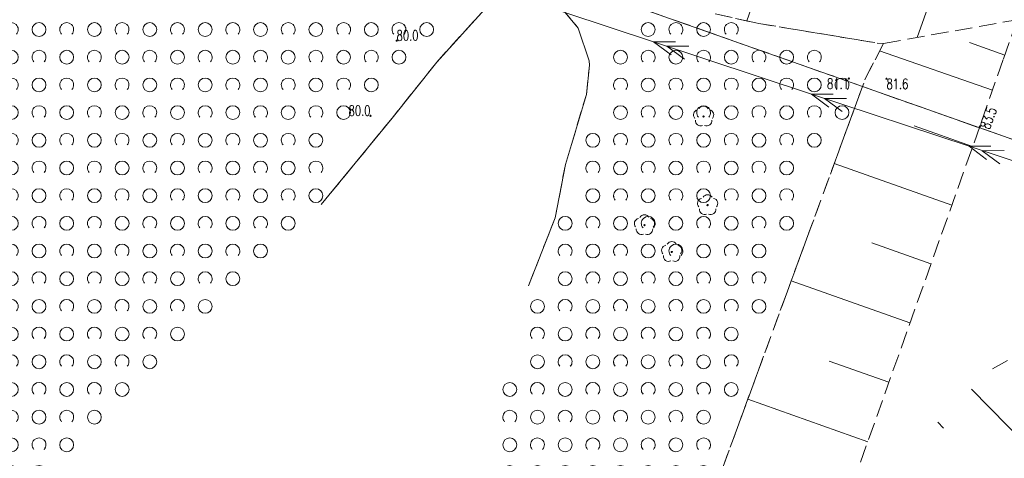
# Model space of a CAD drawing. Header units: metres. Extents: x 7505752 to 7507120, y 5839999 to 5840598.
# Tile 16 of 35: x 7506390 to 7506461, y 5840231 to 5840262. Entities that reach past the tile are written whole.
import ezdxf
from ezdxf.enums import TextEntityAlignment as Align

# ---------------------------------------------------------------- set-up
doc = ezdxf.new("R2010")
doc.units = ezdxf.units.M
for name, pattern in [('2_1', [0]), ('2_OTRK', [1.75, 1.25, -0.5]), ('2_OTRKG', [1.75, 1.25, -0.5]), ('2_OTWS', [0]), ('2_OTZK', [1.5, 1, -0.5]), ('4_SUEP_A', [0]), ('GDE', [0]), ('GUK', [2, 1.5, -0.5]), ('GUZ', [1, 0.5, -0.5])]:
    doc.linetypes.add(name, pattern=pattern)
doc.layers.get('0').update_dxf_attribs({"color": 250, "linetype": 'CONTINUOUS', "lineweight": 100})
for name, color, linetype, lineweight in [('Dzialki', 7, 'GDE', 18), ('OTR_L_1', 7, '2_OTRK', 18), ('OTR_T_1', 7, 'CONTINUOUS', 18), ('OTZ_L_1', 7, '2_OTZK', 18), ('SUEP_L_0', 1, '4_SUEP_A', 18)]:
    doc.layers.add(name, color=color, linetype=linetype, lineweight=lineweight)
for name, color, linetype, lineweight, true_color in [('Kontury', 96, 'GUK', 18, 0x008000), ('OTW_L_1', 141, '2_OTWS', 18, 0x59d9ff), ('OTZ_T_0', 96, 'CONTINUOUS', 18, 0x008000), ('Uzytki', 96, 'GUZ', 18, 0x008000)]:
    doc.layers.add(name, color=color, linetype=linetype, lineweight=lineweight, true_color=true_color)
doc.styles.get("Standard").update_dxf_attribs({"font": 'Simplex.SHX', "width": 0.75})

# ---------------------------------------------------------------- blocks, each defined once
blk = doc.blocks.new('2_OTRN')
at = {"linetype": 'CONTINUOUS'}
blk.add_circle((0, 0), 0.045, dxfattribs=at)
blk = doc.blocks.new('2_OTZK')
at = {"linetype": 'CONTINUOUS'}
for centre in [(-1, 1), (1, -1)]:
    blk.add_circle(centre, 0.5, dxfattribs=at)
for centre, start, end in [((1, 1), 318.59038, 221.40962), ((-1, -1), 318.70311, 221.29689)]:
    blk.add_arc(centre, 0.5, start, end, dxfattribs=at)
blk = doc.blocks.new('2_OTZL')
at = {"linetype": 'CONTINUOUS'}
blk.add_circle((0, 0), 0.045, dxfattribs=at)
for centre, start, end in [((0, 0.375), 30.14012, 149.85988), ((-0.357, 0.116), 102.14447, 221.86002), ((0.357, 0.116), 318.13998, 77.85553), ((-0.22, -0.303), 174.14818, 293.85423), ((0.22, -0.303), 246.14577, 5.85182)]:
    blk.add_arc(centre, 0.375, start, end, dxfattribs=at)

msp = doc.modelspace()

# ---------------------------------------------------------------- linework, layer by layer
at = {"layer": 'Dzialki'}
msp.add_line((7506416.72, 5840269.67), (7506468.98, 5840251.22), dxfattribs=at)
at = {"layer": 'Kontury'}
msp.add_line((7506468.98, 5840251.22), (7506416.72, 5840269.67), dxfattribs=at)
at = {"layer": 'OTR_L_1', "linetype": '2_1'}
for p, q in [((7506447.077, 5840274.035), (7506442.9, 5840262.218)), ((7506458.39, 5840270.036), (7506455.203, 5840261.019)), ((7506461.533, 5840259.75), (7506458.985, 5840260.647)), ((7506460.642, 5840257.2), (7506452.497, 5840260.044)), ((7506459.212, 5840253.131), (7506454.989, 5840254.632)), ((7506457.711, 5840248.908), (7506449.223, 5840251.924)), ((7506456.203, 5840244.664), (7506451.938, 5840246.18)), ((7506454.688, 5840240.398), (7506446.114, 5840243.445)), ((7506453.165, 5840236.111), (7506448.856, 5840237.642)), ((7506459.129, 5840235.603), (7506463.474, 5840231.159)), ((7506451.634, 5840231.803), (7506442.973, 5840234.88)), ((7506456.694, 5840233.223), (7506457.119, 5840232.788))]:
    msp.add_line(p, q, dxfattribs=at)
at = {"layer": 'OTR_L_1', "linetype": '2_OTRK'}
for p, q in [((7506440.623, 5840262.725), (7506443.759, 5840262.027)), ((7506443.759, 5840262.027), (7506452.32, 5840260.617)), ((7506452.78, 5840260.59), (7506462.429, 5840262.298)), ((7506451.48, 5840258.08), (7506452.78, 5840260.59)), ((7506452.32, 5840260.617), (7506452.78, 5840260.59)), ((7506433.96, 5840210.3), (7506451.48, 5840258.08))]:
    msp.add_line(p, q, dxfattribs=at)
at = {"layer": 'OTR_L_1', "linetype": '2_OTRKG'}
for p, q in [((7506462.429, 5840262.298), (7506461.42, 5840259.43)), ((7506461.42, 5840259.43), (7506459.73, 5840254.59)), ((7506459.73, 5840254.59), (7506442.8, 5840206.94)), ((7506460.64, 5840237.08), (7506463.77, 5840238.78))]:
    msp.add_line(p, q, dxfattribs=at)
at = {"layer": 'OTW_L_1', "linetype": '2_OTWS'}
for p, q in [((7506424.196, 5840263.311), (7506420.504, 5840259.236)), ((7506429.539, 5840263.118), (7506430.729, 5840261.697)), ((7506430.729, 5840261.697), (7506431.515, 5840259.322)), ((7506420.504, 5840259.236), (7506417.281, 5840255.183)), ((7506431.322, 5840256.91), (7506431.528, 5840259.012)), ((7506431.528, 5840259.012), (7506431.515, 5840259.322)), ((7506429.797, 5840251.839), (7506431.322, 5840256.91)), ((7506417.281, 5840255.183), (7506412.164, 5840248.947)), ((7506429.064, 5840247.984), (7506429.797, 5840251.839)), ((7506427.127, 5840243.08), (7506429.064, 5840247.984))]:
    msp.add_line(p, q, dxfattribs=at)
at = {"layer": 'OTZ_L_1', "linetype": '2_OTZK'}
for p, q in [((7506424.196, 5840263.311), (7506420.504, 5840259.236)), ((7506429.539, 5840263.118), (7506430.729, 5840261.697)), ((7506440.623, 5840262.725), (7506443.759, 5840262.027)), ((7506430.729, 5840261.697), (7506431.515, 5840259.322)), ((7506443.759, 5840262.027), (7506452.32, 5840260.617)), ((7506451.48, 5840258.08), (7506452.78, 5840260.59)), ((7506452.32, 5840260.617), (7506452.78, 5840260.59)), ((7506420.504, 5840259.236), (7506417.281, 5840255.183)), ((7506431.322, 5840256.91), (7506431.528, 5840259.012)), ((7506431.528, 5840259.012), (7506431.515, 5840259.322)), ((7506433.96, 5840210.3), (7506451.48, 5840258.08)), ((7506429.797, 5840251.839), (7506431.322, 5840256.91)), ((7506417.281, 5840255.183), (7506412.164, 5840248.947)), ((7506429.064, 5840247.984), (7506429.797, 5840251.839)), ((7506427.127, 5840243.08), (7506429.064, 5840247.984))]:
    msp.add_line(p, q, dxfattribs=at)
at = {"layer": 'SUEP_L_0', "linetype": '4_SUEP_A'}
for p, q in [((7506418.613, 5840266.531), (7506436.174, 5840260.708)), ((7506437.755, 5840260.711), (7506436.174, 5840260.708)), ((7506436.174, 5840260.708), (7506447.564, 5840256.932)), ((7506436.174, 5840260.708), (7506437.441, 5840259.761)), ((7506438.705, 5840260.396), (7506437.123, 5840260.393)), ((7506437.123, 5840260.393), (7506438.39, 5840259.447)), ((7506449.146, 5840256.934), (7506447.564, 5840256.932)), ((7506447.564, 5840256.932), (7506458.955, 5840253.155)), ((7506447.564, 5840256.932), (7506448.831, 5840255.985)), ((7506450.095, 5840256.619), (7506448.514, 5840256.617)), ((7506448.514, 5840256.617), (7506449.78, 5840255.67)), ((7506460.536, 5840253.157), (7506458.955, 5840253.155)), ((7506458.955, 5840253.155), (7506470.345, 5840249.378)), ((7506458.955, 5840253.155), (7506460.221, 5840252.208)), ((7506461.485, 5840252.843), (7506459.904, 5840252.84)), ((7506459.904, 5840252.84), (7506461.17, 5840251.894))]:
    msp.add_line(p, q, dxfattribs=at)
at = {"layer": 'Uzytki'}
msp.add_line((7506468.98, 5840251.22), (7506416.72, 5840269.67), dxfattribs=at)

# ---------------------------------------------------------------- block references
at = {"layer": 'OTR_T_1'}
for p in [(7506417.612, 5840260.786), (7506450.27, 5840258.05), (7506452.99, 5840258.04), (7506415.72, 5840255.362), (7506459.73, 5840254.59)]:
    msp.add_blockref('2_OTRN', p, dxfattribs=at)
at = {"layer": 'OTZ_L_1'}
for p in [(7506390.78, 5840262.59), (7506394.78, 5840262.59), (7506398.78, 5840262.59), (7506402.78, 5840262.59), (7506406.78, 5840262.59), (7506410.78, 5840262.59), (7506414.78, 5840262.59), (7506418.78, 5840262.59), (7506392.78, 5840260.59), (7506396.78, 5840260.59), (7506400.78, 5840260.59), (7506404.78, 5840260.59), (7506408.78, 5840260.59), (7506412.78, 5840260.59), (7506416.78, 5840260.59), (7506436.78, 5840260.59), (7506440.78, 5840260.59), (7506390.78, 5840258.59), (7506394.78, 5840258.59), (7506398.78, 5840258.59), (7506402.78, 5840258.59), (7506406.78, 5840258.59), (7506410.78, 5840258.59), (7506414.78, 5840258.59), (7506434.78, 5840258.59), (7506438.78, 5840258.59), (7506442.78, 5840258.59), (7506446.78, 5840258.59), (7506392.78, 5840256.59), (7506396.78, 5840256.59), (7506400.78, 5840256.59), (7506404.78, 5840256.59), (7506408.78, 5840256.59), (7506412.78, 5840256.59), (7506436.78, 5840256.59), (7506440.78, 5840256.59), (7506444.78, 5840256.59), (7506448.78, 5840256.59), (7506390.78, 5840254.59), (7506394.78, 5840254.59), (7506398.78, 5840254.59), (7506402.78, 5840254.59), (7506406.78, 5840254.59), (7506410.78, 5840254.59), (7506434.78, 5840254.59), (7506438.78, 5840254.59), (7506442.78, 5840254.59), (7506446.78, 5840254.59), (7506392.78, 5840252.59), (7506396.78, 5840252.59), (7506400.78, 5840252.59), (7506404.78, 5840252.59), (7506408.78, 5840252.59), (7506432.78, 5840252.59), (7506436.78, 5840252.59), (7506440.78, 5840252.59), (7506444.78, 5840252.59), (7506390.78, 5840250.59), (7506394.78, 5840250.59), (7506398.78, 5840250.59), (7506402.78, 5840250.59), (7506406.78, 5840250.59), (7506410.78, 5840250.59), (7506434.78, 5840250.59), (7506438.78, 5840250.59), (7506442.78, 5840250.59), (7506392.78, 5840248.59), (7506396.78, 5840248.59), (7506400.78, 5840248.59), (7506404.78, 5840248.59), (7506408.78, 5840248.59), (7506432.78, 5840248.59), (7506436.78, 5840248.59), (7506440.78, 5840248.59), (7506444.78, 5840248.59), (7506390.78, 5840246.59), (7506394.78, 5840246.59), (7506398.78, 5840246.59), (7506402.78, 5840246.59), (7506406.78, 5840246.59), (7506430.78, 5840246.59), (7506434.78, 5840246.59), (7506438.78, 5840246.59), (7506442.78, 5840246.59), (7506392.78, 5840244.59), (7506396.78, 5840244.59), (7506400.78, 5840244.59), (7506404.78, 5840244.59), (7506432.78, 5840244.59), (7506436.78, 5840244.59), (7506440.78, 5840244.59), (7506390.78, 5840242.59), (7506394.78, 5840242.59), (7506398.78, 5840242.59), (7506402.78, 5840242.59), (7506430.78, 5840242.59), (7506434.78, 5840242.59), (7506438.78, 5840242.59), (7506442.78, 5840242.59), (7506392.78, 5840240.59), (7506396.78, 5840240.59), (7506400.78, 5840240.59), (7506428.78, 5840240.59), (7506432.78, 5840240.59), (7506436.78, 5840240.59), (7506440.78, 5840240.59), (7506390.78, 5840238.59), (7506394.78, 5840238.59), (7506398.78, 5840238.59), (7506430.78, 5840238.59), (7506434.78, 5840238.59), (7506438.78, 5840238.59), (7506392.78, 5840236.59), (7506396.78, 5840236.59), (7506428.78, 5840236.59), (7506432.78, 5840236.59), (7506436.78, 5840236.59), (7506440.78, 5840236.59), (7506390.78, 5840234.59), (7506394.78, 5840234.59), (7506426.78, 5840234.59), (7506430.78, 5840234.59), (7506434.78, 5840234.59), (7506438.78, 5840234.59), (7506392.78, 5840232.59), (7506428.78, 5840232.59), (7506432.78, 5840232.59), (7506436.78, 5840232.59), (7506390.78, 5840230.59), (7506426.78, 5840230.59), (7506430.78, 5840230.59), (7506434.78, 5840230.59), (7506438.78, 5840230.59)]:
    msp.add_blockref('2_OTZK', p, dxfattribs=at)
at = {"layer": 'OTZ_T_0'}
for p in [(7506439.78, 5840255.31), (7506440.07, 5840248.91), (7506435.51, 5840247.46), (7506437.48, 5840245.52)]:
    msp.add_blockref('2_OTZL', p, dxfattribs=at)

# ---------------------------------------------------------------- texts
at = {"layer": 'OTR_T_1', "lineweight": 9, "width": 0.7}
msp.add_text('80.0', height=0.75, rotation=0.39636, dxfattribs=at).set_placement((7506417.612, 5840260.786))
msp.add_text('81.1', height=0.75, dxfattribs=at).set_placement((7506450.27, 5840258.05), align=Align.TOP_RIGHT)
msp.add_text('81.6', height=0.75, dxfattribs=at).set_placement((7506452.99, 5840258.04), align=Align.TOP_LEFT)
msp.add_text('80.0', height=0.75, rotation=0.39663, dxfattribs=at).set_placement((7506415.72, 5840255.362), align=Align.RIGHT)
msp.add_text('83.5', height=0.75, rotation=69.63254, dxfattribs=at).set_placement((7506459.73, 5840254.59), align=Align.TOP_LEFT)

doc.saveas('drawing.dxf')
